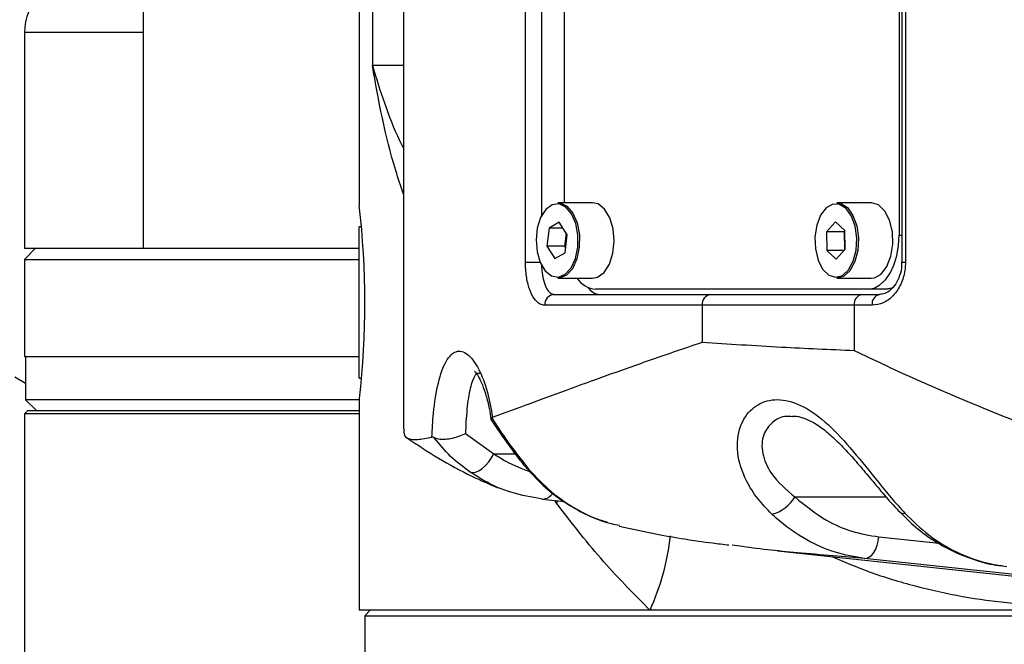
# Model space of a CAD drawing. Header units: millimetres. Extents: x 1654 to 2248, y 5204 to 5624.
# Tile 12 of 81: x 1842.64 to 1851.75, y 5268.32 to 5274.11. Entities that reach past the tile are written whole.
import ezdxf

# ---------------------------------------------------------------- set-up
doc = ezdxf.new("R2010")
doc.units = ezdxf.units.MM
doc.header["$PDSIZE"] = -1
for name, color, linetype in [('运动空间02尺寸标注', 3, 'Continuous'), ('运动空间03轨迹注释', 6, 'Continuous'), ('运动空间05模型', 7, 'Continuous'), ('运动空间16俯视轨迹', 2, 'Continuous')]:
    doc.layers.add(name, color=color, linetype=linetype)
doc.styles.add('SLDTEXTSTYLE0', font='TXT', dxfattribs={"width": 0.7})
doc.dimstyles.new('SLDDIMSTYLE0', dxfattribs={"dimtxt": 3.5, "dimasz": 4.08, "dimexe": 0, "dimexo": 0.0625, "dimgap": 0.875, "dimtad": 0, "dimtih": 1, "dimtoh": 1, "dimdec": 4, "dimlfac": 10, "dimzin": 12, "dimdsep": 46, "dimtxsty": 'SLDTEXTSTYLE0', "dimsah": 1, "dimcen": 0.09, "dimazin": 3, "dimtfac": 1, "dimtdec": 3, "dimtofl": 0, "dimtmove": 0, "dimatfit": 3, "dimfxl": 1, "dimfrac": 2, "dimtolj": 1, "dimtzin": 12, "dimarcsym": 0})
doc.dimstyles.new('SLDDIMSTYLE1', dxfattribs={"dimtxt": 5, "dimasz": 4.08, "dimexe": 1, "dimexo": 0.0625, "dimgap": 0.875, "dimtad": 1, "dimlfac": 10, "dimrnd": 1e-09, "dimzin": 12, "dimdsep": 46, "dimtxsty": 'SLDTEXTSTYLE0', "dimsah": 1, "dimcen": 0.09, "dimadec": 0, "dimazin": 3, "dimtfac": 1, "dimtdec": 3, "dimtofl": 0, "dimtmove": 0, "dimatfit": 3, "dimfxl": 1, "dimfrac": 2, "dimtolj": 1, "dimtzin": 12, "dimarcsym": 0})
doc.dimstyles.new('SLDDIMSTYLE6', dxfattribs={"dimtxt": 3.5, "dimasz": 4.08, "dimexe": 0, "dimexo": 0.0625, "dimgap": 0.875, "dimtad": 2, "dimlfac": 10, "dimrnd": 1e-09, "dimzin": 12, "dimdsep": 46, "dimtxsty": 'SLDTEXTSTYLE0', "dimsah": 1, "dimcen": 0, "dimadec": 0, "dimazin": 3, "dimtfac": 1, "dimtdec": 3, "dimtofl": 0, "dimtmove": 0, "dimatfit": 3, "dimfxl": 1, "dimfrac": 2, "dimtolj": 1, "dimtzin": 12, "dimarcsym": 0})

# ---------------------------------------------------------------- blocks, each defined once
blk = doc.blocks.new('*D153')
at = {"layer": 'Defpoints', "color": 0}
for p in [(1820.5305, 5276.6874), (1835.7805, 5276.6874), (1851.0305, 5276.6874), (1793.8009, 5269.2852), (1859.2046, 5241.0728)]:
    blk.add_point(p, dxfattribs=at)
at = {"layer": '运动空间03轨迹注释', "color": 0, "lineweight": -2}
blk.add_line((1851.093, 5276.6874), (1878.4078, 5276.6874), dxfattribs=at)
for start, end in [(280.90058, 354.51393), (195.48607, 269.15234)]:
    blk.add_arc((1835.7805, 5276.6874), 42.6273, start, end, dxfattribs=at)
at = {"layer": '运动空间03轨迹注释', "color": 0}
for points in [[(1878.8918, 5272.5795), (1877.5333, 5272.6446), (1878.4078, 5276.6874)], [(1795.3641, 5265.4557), (1794.0376, 5265.1557), (1793.8009, 5269.2852)]]:
    blk.add_solid(points, dxfattribs=at)
at = {"layer": '运动空间03轨迹注释', "color": 0, "insert": (1836.0249, 5235.9723), "char_height": 3.5, "attachment_point": 1, "style": 'SLDTEXTSTYLE0'}
blk.add_mtext('\\A1;170%%d', dxfattribs=at)
blk = doc.blocks.new('*D154')
at = {"layer": 'Defpoints', "color": 0}
for p in [(1835.7805, 5276.6874), (1975.6714, 5252.4855)]:
    blk.add_point(p, dxfattribs=at)
at = {"layer": '运动空间03轨迹注释', "color": 0, "lineweight": -2}
blk.add_line((1953.3115, 5256.3539), (1971.6512, 5253.1811), dxfattribs=at)
at = {"layer": '运动空间03轨迹注释', "color": 0}
blk.add_solid([(1971.5352, 5252.511), (1971.7671, 5253.8511), (1975.6714, 5252.4855)], dxfattribs=at)
at = {"layer": '运动空间03轨迹注释', "color": 0, "insert": (1954.9195, 5260.5157), "char_height": 3.5, "attachment_point": 1, "rotation": 350.18469, "style": 'SLDTEXTSTYLE0'}
blk.add_mtext('\\A1;R1420', dxfattribs=at)
blk = doc.blocks.new('*D155')
at = {"layer": 'Defpoints', "color": 0}
for p in [(1857.3915, 5299.4074), (1772.6112, 5247.7474), (1859.3805, 5247.7474)]:
    blk.add_point(p, dxfattribs=at)
at = {"layer": '运动空间02尺寸标注', "color": 0, "lineweight": -2}
for p, q in [((1857.329, 5299.4074), (1771.6112, 5299.4074)), ((1772.6112, 5295.3274), (1772.6112, 5251.8274)), ((1859.318, 5247.7474), (1771.6112, 5247.7474))]:
    blk.add_line(p, q, dxfattribs=at)
at = {"layer": '运动空间02尺寸标注', "color": 0}
for points in [[(1773.2912, 5295.3274), (1771.9312, 5295.3274), (1772.6112, 5299.4074)], [(1771.9312, 5251.8274), (1773.2912, 5251.8274), (1772.6112, 5247.7474)]]:
    blk.add_solid(points, dxfattribs=at)
at = {"layer": '运动空间02尺寸标注', "color": 0, "insert": (1769.2362, 5276.139), "char_height": 5, "attachment_point": 5, "rotation": 90, "style": 'SLDTEXTSTYLE0'}
blk.add_mtext('\\A1;516.6', dxfattribs=at)

msp = doc.modelspace()

# ---------------------------------------------------------------- linework, layer by layer
at = {"layer": '运动空间05模型', "lineweight": 25}
for p, q in [((1845.780534, 5283.59914), (1845.780534, 5272.387379)), ((1846.189601, 5283.060622), (1846.189601, 5270.313883)), ((1845.902072, 5279.687379), (1845.902072, 5273.687379)), ((1847.318191, 5271.862379), (1847.318191, 5276.762379)), ((1850.802974, 5276.762379), (1850.802974, 5271.862379)), ((1850.837812, 5276.762379), (1850.837812, 5271.862379)), ((1850.778429, 5276.512379), (1850.778429, 5272.112379)), ((1847.466144, 5276.335838), (1847.466144, 5272.288919)), ((1847.681116, 5272.412379), (1847.681116, 5276.212379)), ((1842.680534, 5273.987379), (1842.680534, 5271.987379)), ((1843.780534, 5273.987379), (1842.680534, 5273.987379)), ((1843.780534, 5273.987379), (1843.780534, 5271.987379)), ((1845.902072, 5273.687379), (1846.189601, 5273.687379)), ((1847.939226, 5272.412379), (1847.619756, 5272.412379)), ((1850.52032, 5272.412379), (1850.20085, 5272.412379)), ((1845.800023, 5272.187379), (1845.780534, 5272.187379)), ((1845.780534, 5270.787379), (1845.780534, 5272.187379)), ((1847.538142, 5272.17726), (1847.517788, 5272.00896)), ((1847.631918, 5272.230678), (1847.538142, 5272.17726)), ((1847.666059, 5272.17726), (1847.538142, 5272.17726)), ((1847.705341, 5272.115797), (1847.631918, 5272.230678)), ((1850.188811, 5272.234248), (1850.105362, 5272.142504)), ((1850.276108, 5272.154122), (1850.188811, 5272.234248)), ((1847.696258, 5272.130009), (1847.681619, 5272.00896)), ((1847.684988, 5271.947497), (1847.705341, 5272.115797)), ((1850.105362, 5272.142504), (1850.109209, 5271.970635)), ((1850.269193, 5272.142504), (1850.105362, 5272.142504)), ((1850.276196, 5272.150203), (1850.269193, 5272.142504)), ((1850.269193, 5272.142504), (1850.272952, 5271.974554)), ((1850.279955, 5271.982253), (1850.276108, 5272.154122)), ((1850.778429, 5272.112379), (1850.802974, 5272.112379)), ((1842.780534, 5271.987379), (1842.680534, 5271.887379)), ((1843.780534, 5271.987379), (1842.680534, 5271.987379)), ((1845.780534, 5271.987379), (1843.780534, 5271.987379)), ((1847.517788, 5272.00896), (1847.591211, 5271.894079)), ((1847.681619, 5272.00896), (1847.517788, 5272.00896)), ((1847.681619, 5272.00896), (1847.690702, 5271.994748)), ((1850.196506, 5271.890509), (1850.279955, 5271.982253)), ((1847.591211, 5271.894079), (1847.684988, 5271.947497)), ((1850.109209, 5271.970635), (1850.196506, 5271.890509)), ((1850.269388, 5271.970635), (1850.109209, 5271.970635)), ((1842.680534, 5271.887379), (1842.680534, 5270.987379)), ((1842.680534, 5271.887379), (1845.780534, 5271.887379)), ((1847.318191, 5271.862379), (1847.453857, 5271.862379)), ((1850.802974, 5271.862379), (1850.837812, 5271.862379)), ((1847.619756, 5271.712379), (1847.939226, 5271.712379)), ((1850.20085, 5271.712379), (1850.52032, 5271.712379)), ((1850.719283, 5271.619264), (1850.671854, 5271.612379)), ((1847.586457, 5271.562379), (1849.033049, 5271.562379)), ((1850.491641, 5271.612379), (1847.967904, 5271.612379)), ((1849.033049, 5271.562379), (1850.432708, 5271.562379)), ((1850.432708, 5271.562379), (1850.597009, 5271.562379)), ((1850.655471, 5271.612379), (1850.491641, 5271.612379)), ((1850.671854, 5271.612379), (1850.655471, 5271.612379)), ((1848.956103, 5271.462379), (1847.497355, 5271.462379)), ((1850.362795, 5271.462379), (1848.956103, 5271.462379)), ((1848.956103, 5271.462379), (1848.956103, 5271.120343)), ((1850.362795, 5271.462379), (1850.362795, 5271.043854)), ((1850.528756, 5271.462379), (1850.362795, 5271.462379)), ((1842.680534, 5270.987379), (1845.780534, 5270.987379)), ((1842.690534, 5270.987379), (1842.690534, 5270.587379)), ((1842.59148, 5270.798569), (1842.690534, 5270.740654)), ((1845.780534, 5270.787379), (1845.800022, 5270.787379)), ((1842.690534, 5270.587379), (1842.790534, 5270.487379)), ((1845.775304, 5270.587379), (1842.690534, 5270.587379)), ((1845.780534, 5270.598639), (1845.780534, 5268.637379)), ((1842.710534, 5270.487379), (1842.680534, 5270.457379)), ((1842.680534, 5270.457379), (1842.680534, 5268.017379)), ((1845.780534, 5270.457379), (1842.680534, 5270.457379)), ((1842.710534, 5270.487379), (1845.780534, 5270.487379)), ((1847.013834, 5270.424785), (1847.006707, 5270.419239)), ((1846.763019, 5270.273935), (1847.025862, 5270.087379)), ((1847.025862, 5270.087379), (1847.222646, 5270.087379)), ((1847.463306, 5269.670255), (1847.47763, 5269.667039)), ((1847.47768, 5269.667067), (1847.678892, 5269.64518)), ((1847.606273, 5269.630842), (1847.590382, 5269.654807)), ((1847.615697, 5269.652558), (1847.606273, 5269.630842)), ((1849.812236, 5269.687379), (1850.658435, 5269.687379)), ((1850.590096, 5269.317388), (1851.14925, 5269.257623)), ((1849.652514, 5269.189022), (1852.849037, 5268.846978)), ((1850.456663, 5269.118299), (1850.211341, 5269.138663)), ((1848.472181, 5268.637379), (1845.780534, 5268.637379)), ((1845.880534, 5268.637379), (1845.830534, 5268.587379)), ((1852.36096, 5268.637379), (1848.472181, 5268.637379)), ((1845.830534, 5268.587379), (1845.830534, 5266.687379)), ((1845.830534, 5268.587379), (1859.103739, 5268.587379))]:
    msp.add_line(p, q, dxfattribs=at)
at = {"layer": '运动空间05模型', "lineweight": 25, "flags": 128}
for points in [[(1847.426192, 5271.956784), (1847.455902, 5271.857567), (1847.502481, 5271.780544), (1847.56088, 5271.734063), (1847.624772, 5271.723159), (1847.687232, 5271.749015), (1847.741493, 5271.808829), (1847.781674, 5271.896119), (1847.803421, 5272.001426), (1847.804378, 5272.113338), (1847.78444, 5272.219728), (1847.745768, 5272.309066), (1847.692554, 5272.371672), (1847.630563, 5272.400761), (1847.566513, 5272.393182), (1847.507345, 5272.349754), (1847.459471, 5272.275185), (1847.428079, 5272.177555), (1847.41657, 5272.067444), (1847.426192, 5271.956784)], [(1847.619756, 5272.412379), (1847.639313, 5272.410714), (1847.703127, 5272.380769), (1847.757907, 5272.316322), (1847.797716, 5272.224356), (1847.81824, 5272.114837), (1847.817256, 5271.999633), (1847.794869, 5271.891229), (1847.753506, 5271.801372), (1847.697649, 5271.739799), (1847.633352, 5271.713182), (1847.619756, 5271.712379)], [(1848.13005, 5272.171079), (1848.099466, 5272.273214), (1848.051518, 5272.352502), (1847.991401, 5272.400351), (1847.939226, 5272.412379)], [(1850.027701, 5271.881025), (1850.070414, 5271.797469), (1850.126374, 5271.742621), (1850.189517, 5271.722423), (1850.253001, 5271.739064), (1850.309946, 5271.790742), (1850.35418, 5271.871855), (1850.380912, 5271.973615), (1850.387243, 5272.084994), (1850.372488, 5272.193922), (1850.338246, 5272.288595), (1850.288227, 5272.358754), (1850.227852, 5272.396796), (1850.163663, 5272.398599), (1850.102616, 5272.363967), (1850.051327, 5272.296654), (1850.015353, 5272.203953), (1849.998593, 5272.09591), (1850.002864, 5271.984233), (1850.027701, 5271.881025)], [(1850.20085, 5272.412379), (1850.237078, 5272.406632), (1850.299229, 5272.367471), (1850.350719, 5272.295249), (1850.385968, 5272.197791), (1850.401157, 5272.085659), (1850.39464, 5271.971005), (1850.367122, 5271.866252), (1850.321587, 5271.782752), (1850.262967, 5271.729555), (1850.20085, 5271.712379)], [(1850.690129, 5272.249066), (1850.64616, 5272.335079), (1850.588554, 5272.391541), (1850.523553, 5272.412333), (1850.52032, 5272.412379)], [(1847.939226, 5271.712379), (1847.985602, 5271.721846), (1848.04651, 5271.766551), (1848.095792, 5271.843313), (1848.128108, 5271.943814), (1848.139955, 5272.057164), (1848.13005, 5272.171079)], [(1850.52032, 5271.712379), (1850.550168, 5271.716269), (1850.61301, 5271.751919), (1850.665808, 5271.821213), (1850.70284, 5271.916641), (1850.720093, 5272.027861), (1850.715697, 5272.142822), (1850.690129, 5272.249066)], [(1850.491641, 5271.612379), (1850.54759, 5271.621986), (1850.60139, 5271.650439), (1850.650972, 5271.696644), (1850.694431, 5271.758825), (1850.730096, 5271.834593), (1850.756598, 5271.921037), (1850.772918, 5272.014833), (1850.778429, 5272.112379)], [(1850.655471, 5271.612379), (1850.711421, 5271.621986), (1850.728245, 5271.628744)], [(1850.725551, 5271.627537), (1850.711421, 5271.621986), (1850.655471, 5271.612379)], [(1846.80565, 5269.918148), (1846.82904, 5269.913065), (1846.85663, 5269.916901), (1846.88701, 5269.929458), (1846.918625, 5269.950094), (1846.949857, 5269.977755), (1846.979108, 5270.011024), (1847.004883, 5270.048199), (1847.025862, 5270.087379)], [(1847.324841, 5269.958173), (1847.333041, 5269.950966), (1847.348087, 5269.94495)], [(1850.456663, 5269.118299), (1850.479837, 5269.120774), (1850.502831, 5269.13118), (1850.524718, 5269.149098), (1850.544614, 5269.173805), (1850.561718, 5269.204304), (1850.575339, 5269.239365), (1850.584927, 5269.277573), (1850.590096, 5269.317388)], [(1853.287297, 5268.815749), (1853.035659, 5268.842645), (1851.730001, 5268.982199), (1850.456663, 5269.118299)]]:
    msp.add_lwpolyline(points, dxfattribs=at)
at = {"layer": '运动空间05模型', "lineweight": 25}
for centre, radius, start, end in [((1843.180534, 5273.987379), 0.5, 90, 180), ((1837.807662, 5271.487415), 8.023504, 353.6402094, 6.4401883), ((1847.98667, 5271.842715), 0.2311, 214.3318026, 265.3422633), ((1848.016741, 5271.702704), 0.140839, 212.2020983, 265.1050952), ((1847.592239, 5271.467531), 0.095024, 93.4885982, 183.1080163), ((1849.046303, 5271.472577), 0.090774, 98.3957473, 186.4507012), ((1850.450989, 5271.475159), 0.089115, 101.8376992, 188.2456946), ((1850.616575, 5271.475733), 0.088828, 102.7244383, 188.6463436), ((1847.474916, 5269.773835), 0.106831, 271.4554898, 331.8218767), ((1849.530255, 5269.843818), 0.322469, 282.4026595, 330.9789365), ((1850.818843, 5269.590165), 0.054819, 226.1558384, 283.1855562), ((1846.373658, 5269.584767), 2.302465, 335.7029748, 353.5832786)]:
    msp.add_arc(centre, radius, start, end, dxfattribs=at)
for points, knots in [([(1843.780534, 5274.227269), (1843.780534, 5274.208769), (1843.780534, 5274.168185), (1843.780534, 5274.093868), (1843.780534, 5274.027776), (1843.780534, 5273.994498), (1843.780534, 5273.987379)], [0, 0, 0, 0, 0.29810893, 0.65394619, 0.92597322, 1, 1, 1, 1]), ([(1846.189601, 5272.491438), (1846.165241, 5272.564344), (1846.033437, 5272.958806), (1845.956501, 5273.359952), (1845.902298, 5273.686014), (1845.902072, 5273.687379)], [0, 0, 0, 0, 0.18419284, 0.99658484, 1, 1, 1, 1]), ([(1845.902072, 5273.687379), (1845.902387, 5273.686294), (1845.970128, 5273.453389), (1846.051413, 5273.194395), (1846.177327, 5272.93983), (1846.189601, 5272.915015)], [0, 0, 0, 0, 0.00420506, 0.90292921, 1, 1, 1, 1]), ([(1847.497355, 5271.462379), (1847.483037, 5271.464531), (1847.44811, 5271.469783), (1847.397375, 5271.519436), (1847.35327, 5271.609968), (1847.323828, 5271.728791), (1847.320069, 5271.817871), (1847.318191, 5271.862379)], [0, 0, 0, 0, 0.15018044, 0.36635141, 0.57909544, 0.78970288, 1, 1, 1, 1]), ([(1847.467943, 5271.834488), (1847.468928, 5271.810653), (1847.471293, 5271.753466), (1847.489507, 5271.67315), (1847.518773, 5271.605163), (1847.552951, 5271.567944), (1847.576719, 5271.563996), (1847.586457, 5271.562379)], [0, 0, 0, 0, 0.16010643, 0.38413241, 0.61050634, 0.84042099, 1, 1, 1, 1]), ([(1850.837812, 5271.862379), (1850.836613, 5271.836426), (1850.833318, 5271.765046), (1850.798097, 5271.652888), (1850.727275, 5271.547812), (1850.633097, 5271.476176), (1850.563558, 5271.466981), (1850.528756, 5271.462379)], [0, 0, 0, 0, 0.12210998, 0.33584772, 0.55560751, 0.77759254, 1, 1, 1, 1]), ([(1850.800505, 5271.862247), (1850.801163, 5271.851054), (1850.803664, 5271.808469), (1850.785667, 5271.736238), (1850.749631, 5271.657944), (1850.699576, 5271.600753), (1850.646346, 5271.567513), (1850.61374, 5271.564792), (1850.597899, 5271.56347)], [0, 0, 0, 0, 0.06631287, 0.25228682, 0.43791695, 0.62571411, 0.8181576, 1, 1, 1, 1]), ([(1847.013834, 5270.424785), (1847.125822, 5270.465911), (1847.33232, 5270.541744), (1847.693465, 5270.675575), (1848.070567, 5270.813055), (1848.487988, 5270.961224), (1848.793827, 5271.065991), (1848.953821, 5271.119579), (1848.956103, 5271.120343)], [0, 0, 0, 0, 0.22652506, 0.41769511, 0.60887031, 0.803029, 0.99719068, 1, 1, 1, 1]), ([(1848.956103, 5271.120343), (1849.197005, 5271.104854), (1849.646516, 5271.075951), (1850.135751, 5271.054028), (1850.362795, 5271.043854)], [0, 0, 0, 0, 0.5359204, 1, 1, 1, 1]), ([(1846.452372, 5270.241546), (1846.456466, 5270.315775), (1846.466769, 5270.502591), (1846.509003, 5270.759568), (1846.580742, 5270.959864), (1846.674773, 5271.052027), (1846.781562, 5271.027404), (1846.884894, 5270.890044), (1846.967829, 5270.678953), (1846.99945, 5270.504251), (1847.013834, 5270.424785)], [0, 0, 0, 0, 0.088822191, 0.223544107, 0.362877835, 0.500896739, 0.639152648, 0.774406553, 0.897385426, 1, 1, 1, 1]), ([(1850.362795, 5271.043854), (1850.364811, 5271.042876), (1850.539234, 5270.958187), (1850.899693, 5270.790055), (1851.492562, 5270.534285), (1852.143253, 5270.275505), (1852.858571, 5270.015964), (1853.614586, 5269.772204), (1854.149398, 5269.628182), (1854.416801, 5269.556172)], [0, 0, 0, 0, 0.00179388, 0.15526832, 0.30947221, 0.47982127, 0.65016328, 0.82508362, 1, 1, 1, 1]), ([(1846.89793, 5270.828048), (1846.892005, 5270.8307), (1846.864559, 5270.842984), (1846.825887, 5270.771596), (1846.787982, 5270.619832), (1846.769722, 5270.43369), (1846.764541, 5270.310202), (1846.763019, 5270.273935)], [0, 0, 0, 0, 0.0752564, 0.34862713, 0.6244944, 0.88971722, 1, 1, 1, 1]), ([(1846.849879, 5270.849474), (1846.849294, 5270.849843), (1846.84585, 5270.852014), (1846.86256, 5270.836658), (1846.88786, 5270.796236), (1846.920887, 5270.727009), (1846.95434, 5270.629243), (1846.982518, 5270.519651), (1846.994936, 5270.437498), (1847.000251, 5270.402335)], [0, 0, 0, 0, 0.0301964, 0.17751219, 0.32877668, 0.49867195, 0.67570592, 0.86119567, 1, 1, 1, 1]), ([(1849.599515, 5269.528875), (1849.554365, 5269.575418), (1849.463033, 5269.669567), (1849.342765, 5269.860653), (1849.266183, 5270.097724), (1849.291148, 5270.341682), (1849.406432, 5270.51431), (1849.577053, 5270.598454), (1849.78535, 5270.583869), (1850.012488, 5270.461503), (1850.243298, 5270.243737), (1850.474705, 5269.964453), (1850.668828, 5269.717468), (1850.789172, 5269.583678), (1850.831347, 5269.536791)], [0, 0, 0, 0, 0.06125771, 0.12391516, 0.21767244, 0.30982846, 0.39052426, 0.47000461, 0.55350761, 0.6420248, 0.73560823, 0.83458074, 0.94202779, 1, 1, 1, 1]), ([(1849.790408, 5270.429434), (1849.772132, 5270.431454), (1849.701296, 5270.439285), (1849.599936, 5270.384221), (1849.509505, 5270.265661), (1849.500892, 5270.088865), (1849.596409, 5269.873956), (1849.732911, 5269.755953), (1849.812236, 5269.687379)], [0, 0, 0, 0, 0.05541187, 0.21477708, 0.37302246, 0.55241059, 0.73989362, 1, 1, 1, 1]), ([(1849.791362, 5270.435237), (1849.79826, 5270.435893), (1849.824062, 5270.438348), (1849.883396, 5270.424597), (1849.968891, 5270.388269), (1850.064537, 5270.326902), (1850.167366, 5270.240785), (1850.273635, 5270.134829), (1850.38286, 5270.012739), (1850.495857, 5269.878387), (1850.61461, 5269.736856), (1850.709666, 5269.624852), (1850.767236, 5269.566464), (1850.78192, 5269.551572)], [0, 0, 0, 0, 0.03271853, 0.12237408, 0.20903652, 0.30209599, 0.39769197, 0.49549256, 0.59923558, 0.70943546, 0.82697689, 0.95586686, 1, 1, 1, 1]), ([(1847.004522, 5270.398673), (1847.003526, 5270.399252), (1846.996801, 5270.403162), (1847.00215, 5270.411844), (1847.006707, 5270.419239)], [0, 0, 0, 0, 0.148154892, 1, 1, 1, 1]), ([(1847.003264, 5270.397814), (1847.032516, 5270.354423), (1847.09337, 5270.264156), (1847.190357, 5270.127446), (1847.268311, 5270.024538), (1847.314893, 5269.970597), (1847.32529, 5269.958558)], [0, 0, 0, 0, 0.28043992, 0.58339883, 0.90702185, 1, 1, 1, 1]), ([(1847.006707, 5270.419239), (1847.048666, 5270.35484), (1847.158822, 5270.185768), (1847.275717, 5270.037032), (1847.348087, 5269.94495)], [0, 0, 0, 0, 0.380900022, 1, 1, 1, 1]), ([(1846.194671, 5270.313883), (1846.193625, 5270.299638), (1846.190362, 5270.255215), (1846.230864, 5270.224931), (1846.312173, 5270.212788), (1846.405217, 5270.231873), (1846.452372, 5270.241546)], [0, 0, 0, 0, 0.13488276, 0.42060562, 0.70636006, 1, 1, 1, 1]), ([(1846.763019, 5270.273935), (1846.762739, 5270.273783), (1846.760194, 5270.2724), (1846.737956, 5270.260659), (1846.693062, 5270.241978), (1846.626324, 5270.224824), (1846.564239, 5270.217815), (1846.509702, 5270.22021), (1846.485875, 5270.229914), (1846.47396, 5270.234767)], [0, 0, 0, 0, 0.00310647, 0.028299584, 0.243640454, 0.44182354, 0.628978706, 0.814476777, 1, 1, 1, 1]), ([(1846.222475, 5270.233882), (1846.318417, 5270.169941), (1846.513906, 5270.039654), (1846.796516, 5269.887147), (1846.98343, 5269.806243), (1847.064195, 5269.771285)], [0, 0, 0, 0, 0.35372728, 0.72074984, 1, 1, 1, 1]), ([(1846.47396, 5270.234767), (1846.467196, 5270.238011), (1846.458168, 5270.242342), (1846.453534, 5270.241705), (1846.452372, 5270.241546)], [0, 0, 0, 0, 0.74916345, 1, 1, 1, 1]), ([(1846.80565, 5269.918148), (1846.743273, 5269.964569), (1846.617173, 5270.058411), (1846.522036, 5270.175565), (1846.47396, 5270.234767)], [0, 0, 0, 0, 0.49466504, 1, 1, 1, 1]), ([(1847.025862, 5270.087379), (1847.062929, 5270.063215), (1847.170181, 5269.993299), (1847.286552, 5269.94935), (1847.362704, 5269.920591)], [0, 0, 0, 0, 0.34561146, 1, 1, 1, 1]), ([(1847.463306, 5269.670255), (1847.373118, 5269.685639), (1847.19017, 5269.716847), (1846.970841, 5269.812152), (1846.847087, 5269.89156), (1846.80565, 5269.918148)], [0, 0, 0, 0, 0.39273231, 0.79666762, 1, 1, 1, 1]), ([(1847.326949, 5269.960047), (1847.364732, 5269.916373), (1847.452854, 5269.81451), (1847.612555, 5269.681873), (1847.79927, 5269.563118), (1847.956955, 5269.48708), (1848.052769, 5269.46126), (1848.079843, 5269.453965)], [0, 0, 0, 0, 0.18129383, 0.42283247, 0.66582953, 0.90557425, 1, 1, 1, 1]), ([(1847.348087, 5269.94495), (1847.415902, 5269.872377), (1847.5535, 5269.725128), (1847.811918, 5269.553658), (1848.028175, 5269.454034), (1848.162796, 5269.430277), (1848.18805, 5269.425821)], [0, 0, 0, 0, 0.28305568, 0.57431727, 0.92014232, 1, 1, 1, 1]), ([(1848.472181, 5268.637379), (1848.315864, 5268.795854), (1848.002336, 5269.11371), (1847.738545, 5269.458137), (1847.606273, 5269.630842)], [0, 0, 0, 0, 0.49857399, 1, 1, 1, 1]), ([(1849.812236, 5269.687379), (1849.907732, 5269.609615), (1850.07204, 5269.475816), (1850.340131, 5269.360013), (1850.505985, 5269.331731), (1850.590096, 5269.317388)], [0, 0, 0, 0, 0.40616848, 0.69884137, 1, 1, 1, 1]), ([(1850.456663, 5269.118299), (1850.366411, 5269.13338), (1850.183284, 5269.163981), (1849.905944, 5269.288029), (1849.713945, 5269.422722), (1849.613297, 5269.51609), (1849.599515, 5269.528875)], [0, 0, 0, 0, 0.2925681, 0.59363791, 0.94435766, 1, 1, 1, 1]), ([(1850.783241, 5269.55193), (1850.824831, 5269.509016), (1850.920134, 5269.410678), (1851.089316, 5269.286261), (1851.28369, 5269.175262), (1851.489364, 5269.098327), (1851.641056, 5269.056744), (1851.723963, 5269.050904), (1851.73525, 5269.050109)], [0, 0, 0, 0, 0.15680639, 0.35932333, 0.56356483, 0.76623959, 0.96817508, 1, 1, 1, 1]), ([(1850.831347, 5269.536791), (1850.903863, 5269.466288), (1851.051022, 5269.323212), (1851.317845, 5269.16376), (1851.563737, 5269.073713), (1851.722692, 5269.050975), (1851.774575, 5269.043553)], [0, 0, 0, 0, 0.265422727, 0.538637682, 0.849407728, 1, 1, 1, 1]), ([(1848.186248, 5269.416759), (1848.303381, 5269.391281), (1848.587086, 5269.32957), (1848.92461, 5269.275259), (1849.151452, 5269.248531), (1849.202866, 5269.242473)], [0, 0, 0, 0, 0.35225524, 0.85318726, 1, 1, 1, 1]), ([(1850.211341, 5269.138663), (1850.098316, 5269.147752), (1849.789886, 5269.172554), (1849.465187, 5269.20595), (1849.264062, 5269.236144), (1849.23199, 5269.240959)], [0, 0, 0, 0, 0.32713285, 0.89270286, 1, 1, 1, 1]), ([(1850.155758, 5269.135172), (1850.269849, 5269.086454), (1850.51849, 5268.980282), (1850.927912, 5268.857942), (1851.363304, 5268.75978), (1851.738837, 5268.709744), (1852.049017, 5268.690013), (1852.204447, 5268.688256), (1852.282101, 5268.687379)], [0, 0, 0, 0, 0.171876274, 0.374572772, 0.578237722, 0.781366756, 0.890769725, 1, 1, 1, 1])]:
    msp.add_open_spline(points, degree=3, knots=knots, dxfattribs=at)
at = {"layer": '运动空间16俯视轨迹', "lineweight": 25}
msp.add_arc((1835.780534, 5276.687379), 50.019232, 190, 170, dxfattribs=at)

# ---------------------------------------------------------------- dimensions: what is measured, and where the dimension line sits
at = {"layer": '运动空间02尺寸标注'}
dim = msp.add_linear_dim(base=(1772.611161, 5247.747379), p1=(1857.391517, 5299.407379), p2=(1859.380534, 5247.747379), angle=90, dimstyle='SLDDIMSTYLE1', dxfattribs=at)
dim.commit()
dim.dimension.update_dxf_attribs({"geometry": '*D155', "text_midpoint": (1772.611161, 5276.139028), "dimtype": 160})
at = {"layer": '运动空间03轨迹注释'}
dim = msp.add_angular_dim_2l(base=(1859.204607, 5241.072806), line1=((1835.780534, 5276.687379), (1793.800858, 5269.285229)), line2=((1820.530534, 5276.687379), (1851.030534, 5276.687379)), dimstyle='SLDDIMSTYLE0', dxfattribs=at)
dim.commit()
dim.dimension.update_dxf_attribs({"geometry": '*D153', "text_midpoint": (1839.495746, 5234.222308)})
dim = msp.add_radius_dim(center=(1835.780534, 5276.687379), mpoint=(1975.671447, 5252.485532), text='R1420', dimstyle='SLDDIMSTYLE6', override={"dimtxsty": 'SLDTEXTSTYLE0'}, dxfattribs=at)
dim.commit()
dim.dimension.update_dxf_attribs({"geometry": '*D154', "text_midpoint": (1959.203121, 5255.334649), "dimtype": 164})

doc.saveas('drawing.dxf')
